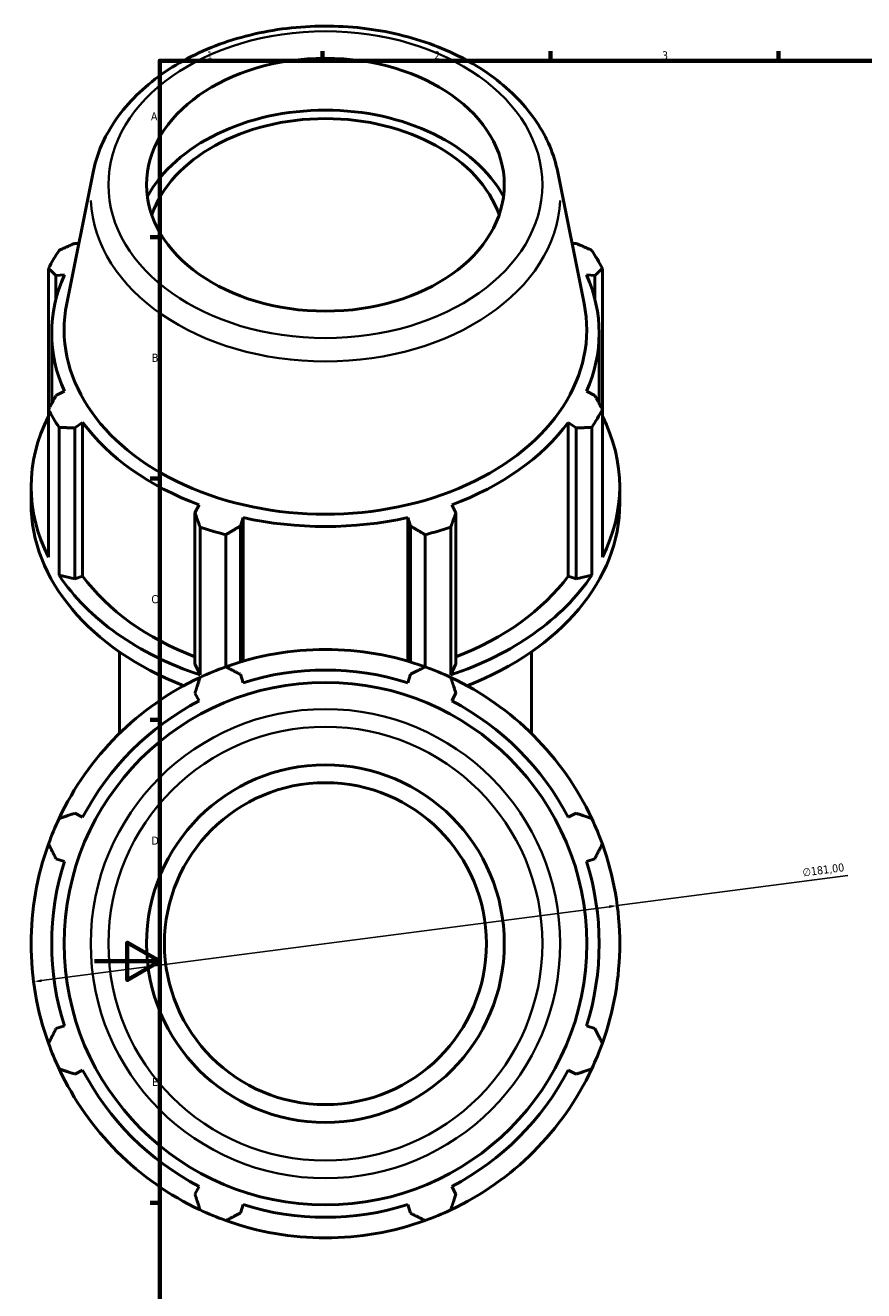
# Model space of a CAD drawing. Header units: millimetres. Extents: x -21 to 1696, y -211 to 1449.
# Tile 2 of 12: x -21 to 236, y 196 to 585. Entities that reach past the tile are written whole.
import ezdxf

# ---------------------------------------------------------------- set-up
doc = ezdxf.new("R2010")
doc.units = ezdxf.units.MM
for name, color, linetype, lineweight in [('Border (ISO)', 7, 'Continuous', 70), ('Dimension (ISO)', 7, 'Continuous', 25), ('Visible (ISO)', 7, 'Continuous', 50), ('Visible Narrow (ISO)', 7, 'Continuous', 35)]:
    doc.layers.add(name, color=color, linetype=linetype, lineweight=lineweight)
doc.styles.add('Note Text (ISO)', font='tahoma.ttf')
doc.dimstyles.new('Default (ISO)', dxfattribs={"dimtxt": 2.5, "dimasz": 2.5, "dimexe": 3.175, "dimexo": 0, "dimgap": 0.762, "dimtad": 1, "dimrnd": 1e-08, "dimzin": 0, "dimtxsty": 'Note Text (ISO)', "dimcen": 0.09, "dimdle": 10, "dimclrd": 256, "dimclre": 256, "dimclrt": 256, "dimazin": 0, "dimtfac": 1.40208, "dimtmove": 0, "dimatfit": 3, "dimfxl": 1, "dimtolj": 1, "dimtzin": 0, "dimlwd": -1, "dimlwe": -1, "dimarcsym": 0})

# ---------------------------------------------------------------- blocks, each defined once
blk = doc.blocks.new('Borders Default Border')
at = {"layer": 'Border (ISO)'}
for p, q in [((70.08, 574), (70.08, 576.9)), ((140.17, 574), (140.17, 576.9)), ((210.25, 574), (210.25, 576.9)), ((20, 519.75), (17.1, 519.75)), ((20, 445.5), (17.1, 445.5)), ((20, 371.25), (17.1, 371.25)), ((20, 222.75), (17.1, 222.75))]:
    blk.add_line(p, q, dxfattribs=at)
at = {"layer": 'Border (ISO)', "flags": 128}
for points in [[(20, 20), (20, 574), (821, 574), (821, 20), (20, 20)], [(0, 297), (20, 297), (10, 302.77), (10, 291.23), (20, 297)]]:
    blk.add_lwpolyline(points, dxfattribs=at)
at = {"layer": 'Border (ISO)', "color": 232, "true_color": 0xca0064, "char_height": 2.5, "attachment_point": 7, "style": 'Note Text (ISO)'}
for s, insert in [('1', (34.48, 574.4)), ('2', (104.37, 574.4)), ('3', (174.43, 574.35)), ('A', (17.29, 555.62)), ('B', (17.59, 481.38)), ('C', (17.43, 407.08)), ('D', (17.43, 332.88)), ('E', (17.64, 258.63))]:
    blk.add_mtext(s, dxfattribs=dict(at, insert=insert))
blk = doc.blocks.new('*D15')
at = {"layer": 'Defpoints', "color": 0, "transparency": 16777216}
for p in [(160.7, 314.13), (-18.78, 290.73)]:
    blk.add_point(p, dxfattribs=at)
at = {"layer": 'Dimension (ISO)', "transparency": 16777216}
for p, q in [((160.7, 314.13), (231.54, 323.36)), ((-16.3, 291.05), (158.22, 313.8))]:
    blk.add_line(p, q, dxfattribs=at)
blk.add_arc((70.96, 302.43), 90.5, 5.4166, 19.792, dxfattribs=at)
for points in [[(158.17, 314.22), (158.27, 313.39), (160.7, 314.13)], [(-16.36, 291.47), (-16.25, 290.64), (-18.78, 290.73)]]:
    blk.add_solid(points, dxfattribs=at)
at = {"layer": 'Dimension (ISO)', "color": 232, "true_color": 0xca0064, "transparency": 16777216, "insert": (217.52, 325.54), "char_height": 2.5, "attachment_point": 1, "rotation": 7.4267, "style": 'Note Text (ISO)'}
blk.add_mtext('\\A1;∅181,00', dxfattribs=at)

msp = doc.modelspace()

# ---------------------------------------------------------------- linework, layer by layer
at = {"layer": 'Visible (ISO)'}
for p, q in [((-0.4906, 539.693), (-8.598, 499.3069)), ((142.4077, 539.693), (150.5151, 499.3069)), ((-4.892, 517.7681), (-6.105, 517.8239)), ((148.022, 517.8239), (146.8091, 517.7681)), ((-14.1955, 510.0914), (-14.1955, 466.7544)), ((156.1125, 466.7544), (156.1125, 510.0914)), ((-11.9004, 507.9305), (-9.311, 508.1289)), ((-11.9004, 500.6765), (-11.9004, 507.9305)), ((151.2281, 508.1289), (153.8175, 507.9305)), ((153.8175, 507.9305), (153.8175, 500.6765)), ((-13.2065, 468.5819), (-13.2065, 490.2328)), ((155.1235, 468.5819), (155.1235, 490.2328)), ((-9.311, 472.3367), (-11.9004, 470.9837)), ((153.8175, 470.9837), (151.2281, 472.3367)), ((-14.1955, 421.3152), (-14.1955, 466.7544)), ((156.1125, 466.7544), (156.1125, 421.3152)), ((-10.9229, 461.1679), (-10.9229, 415.7286)), ((-6.105, 461.0903), (-3.6967, 462.7524)), ((-6.105, 414.6169), (-6.105, 461.0903)), ((-3.6967, 415.5033), (-3.6967, 462.7524)), ((145.6138, 462.7524), (148.022, 461.0903)), ((145.6138, 415.5033), (145.6138, 462.7524)), ((148.022, 461.0903), (148.022, 414.6169)), ((152.84, 415.7286), (152.84, 461.1679)), ((-19.5415, 437.8642), (-19.5415, 442.9837)), ((161.4585, 437.8642), (161.4585, 442.9837)), ((32.0955, 437.4435), (30.8418, 434.965)), ((111.0753, 434.965), (109.8216, 437.4435)), ((30.8418, 434.965), (30.8418, 388.4916)), ((44.8332, 430.867), (45.6496, 433.4736)), ((45.6496, 389.3164), (45.6496, 433.4736)), ((96.2674, 433.4736), (97.0839, 430.867)), ((96.2674, 389.3164), (96.2674, 433.4736)), ((111.0753, 388.4916), (111.0753, 434.965)), ((32.4141, 385.0848), (32.4141, 430.524)), ((40.3147, 428.21), (40.3147, 387.5814)), ((44.8332, 389.0745), (44.8332, 430.867)), ((97.0839, 430.867), (97.0839, 389.0745)), ((101.6024, 387.5814), (101.6024, 428.21)), ((109.503, 430.524), (109.503, 385.0848)), ((-10.9229, 415.7286), (-6.105, 414.6169)), ((-6.105, 414.6169), (-3.6967, 415.5033)), ((145.6138, 415.5033), (148.022, 414.6169)), ((148.022, 414.6169), (152.84, 415.7286)), ((7.6085, 367.0573), (7.6085, 392.164)), ((134.3085, 367.0573), (134.3085, 392.164)), ((30.8418, 388.4916), (32.4141, 385.0848)), ((109.503, 385.0848), (111.0753, 388.4916)), ((45.6496, 382.697), (44.8332, 385.2863)), ((97.0839, 385.2863), (96.2674, 382.697)), ((30.8418, 379.4909), (32.0955, 377.0826)), ((109.8216, 377.0826), (111.0753, 379.4909)), ((-3.6967, 341.2904), (-6.105, 342.5441)), ((148.022, 342.5441), (145.6138, 341.2904)), ((-11.9004, 328.5527), (-9.311, 327.7363)), ((151.2281, 327.7363), (153.8175, 328.5527)), ((-9.311, 277.1185), (-11.9004, 276.3021)), ((153.8175, 276.3021), (151.2281, 277.1185)), ((-6.105, 262.3107), (-3.6967, 263.5643)), ((145.6138, 263.5643), (148.022, 262.3107)), ((32.0955, 227.7721), (30.8418, 225.3639)), ((111.0753, 225.3639), (109.8216, 227.7721)), ((44.8332, 219.5684), (45.6496, 222.1578)), ((96.2674, 222.1578), (97.0839, 219.5684))]:
    msp.add_line(p, q, dxfattribs=at)
for radius in [80.3541, 55, 49.5]:
    msp.add_circle((70.9585, 302.4274), radius, dxfattribs=at)
for radius, start, end in [(90.5, 70.208016, 109.791984), (90.5, 109.791984, 115.208016), (84.165, 72.5, 107.5), (90.5, 64.791984, 70.208016), (90.5, 115.208016, 154.791984), (90.5, 25.208016, 64.791984), (84.165, 117.5, 152.5), (84.165, 27.5, 62.5), (90.5, 154.791984, 160.208016), (90.5, 19.791984, 25.208016), (90.5, 160.208016, 199.791984), (90.5, 340.208016, 19.791984), (84.165, 162.5, 197.5), (84.165, 342.5, 17.5), (90.5, 199.791984, 205.208016), (90.5, 334.791984, 340.208016), (90.5, 205.208016, 244.791984), (84.165, 207.5, 242.5), (90.5, 295.208016, 334.791984), (84.165, 297.5, 332.5), (84.165, 252.5, 287.5), (90.5, 244.791984, 250.208016), (90.5, 289.791984, 295.208016), (90.5, 250.208016, 289.791984)]:
    msp.add_arc((70.9585, 302.4274), radius, start, end, dxfattribs=at)
msp.add_ellipse((70.9585, 535.8692), major_axis=(-55, 0), ratio=0.70710678, dxfattribs=at)
for centre, major_axis, start_param, end_param in [((70.9585, 517.3077), (58.6892, 0), 0.36800996, 2.77358269), ((70.9585, 517.3077), (55, 0), 0.2409614, 2.90063125), ((70.9585, 488.4229), (-90.5, 0), 5.84322243, 5.93775002), ((70.9585, 488.4229), (90.5, 0), 0.34543529, 0.43996288), ((70.9585, 490.2328), (-84.165, 0), 5.97775269, 6.58861793), ((70.9585, 490.2328), (84.165, 0), 5.97775269, 6.58861793), ((70.9585, 491.3215), (-80.3541, 0), 6.14217766, 9.56578561), ((70.9585, 442.9837), (-90.5, 0), 5.93775002, 6.62862059), ((70.9585, 488.4229), (-90.5, 0), 0.34543529, 0.43996288), ((70.9585, 488.4229), (90.5, 0), 5.84322243, 5.93775002), ((70.9585, 442.9837), (90.5, 0), 5.93775002, 6.62862059), ((70.9585, 490.2328), (84.165, 0), 3.6215582, 4.23242344), ((70.9585, 490.2328), (84.165, 0), 5.19235452, 5.80321976), ((70.9585, 437.8642), (-90.5, 0), 0, 1.06886044), ((70.9585, 437.8642), (90.5, 0), 5.21432487, 6.28318531), ((70.9585, 490.2328), (84.165, 0), 4.40695636, 5.0178216), ((70.9585, 488.4229), (90.5, 0), 4.2724261, 4.36695369), ((70.9585, 488.4229), (90.5, 0), 5.05782427, 5.15235186), ((70.9585, 442.9837), (90.5, 0), 3.58155553, 4.2724261), ((70.9585, 442.9837), (84.165, 0), 3.6215582, 4.2155561), ((70.9585, 442.9837), (90.5, 0), 5.15235186, 5.84322243), ((70.9585, 442.9837), (84.165, 0), 5.20922186, 5.80321976)]:
    msp.add_ellipse(centre, major_axis=major_axis, ratio=0.70710678, start_param=start_param, end_param=end_param, dxfattribs=at)
msp.add_open_spline([(142.4077, 539.693), (141.318, 545.121), (139.0739, 550.3757), (132.4791, 560.2421), (128.0408, 564.8168), (117.3675, 572.8196), (111.0735, 576.2038), (97.3294, 581.3747), (89.8693, 583.145), (74.5688, 584.8923), (66.7305, 584.8683), (51.4474, 583.0261), (44.0047, 581.2085), (30.2528, 575.9239), (23.9436, 572.4583), (13.1649, 564.1807), (8.6764, 559.3794), (2.5079, 549.5778), (0.5163, 544.7086), (-0.4906, 539.693)], degree=3, knots=[3.2826003, 3.2826003, 3.2826003, 3.2826003, 3.58311229, 3.58311229, 3.89769572, 3.89769572, 4.2234204, 4.2234204, 4.55226192, 4.55226192, 4.88122882, 4.88122882, 5.21019917, 5.21019917, 5.53901742, 5.53901742, 5.86449537, 5.86449537, 6.14217766, 6.14217766, 6.14217766, 6.14217766], dxfattribs=at)
for points, weights in [([(-10.9229, 515.678), (-8.4648, 516.783), (-6.105, 517.8239)], [2.40042970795, 2.43042107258, 2.45877834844]), ([(148.022, 517.8239), (150.3819, 516.783), (152.84, 515.678)], [2.44916063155, 2.42091427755, 2.39104022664]), ([(-11.9004, 507.9305), (-13.0245, 508.999), (-14.1955, 510.0914)], [2.45877834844, 2.43042107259, 2.40042970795]), ([(156.1125, 510.0914), (154.9416, 508.999), (153.8175, 507.9305)], [2.39104022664, 2.42091427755, 2.44916063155]), ([(-14.1955, 466.7544), (-13.0245, 468.9224), (-11.9004, 470.9837)], [2.38165074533, 2.41140748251, 2.43954291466]), ([(153.8175, 470.9837), (154.9416, 468.9224), (156.1125, 466.7544)], [2.44916063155, 2.42091427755, 2.39104022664]), ([(-6.105, 461.0903), (-8.4648, 461.1384), (-10.9229, 461.1679)], [2.43954291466, 2.41140748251, 2.38165074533]), ([(152.84, 461.1679), (150.3819, 461.1384), (148.022, 461.0903)], [2.39104022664, 2.42091427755, 2.44916063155]), ([(32.4141, 430.524), (31.6119, 432.7999), (30.8418, 434.965)], [2.38165074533, 2.41140748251, 2.43954291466]), ([(111.0753, 434.965), (110.3052, 432.7999), (109.503, 430.524)], [2.44916063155, 2.42091427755, 2.39104022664]), ([(44.8332, 430.867), (42.6201, 429.5757), (40.3147, 428.21)], [2.44916063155, 2.42091427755, 2.39104022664]), ([(101.6024, 428.21), (99.297, 429.5757), (97.0839, 430.867)], [2.39104022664, 2.42091427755, 2.44916063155]), ([(40.3147, 387.5814), (42.6201, 386.4104), (44.8332, 385.2863)], [1, 1.00124328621, 1.00166976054]), ([(97.0839, 385.2863), (99.297, 386.4104), (101.6024, 387.5814)], [1.00166976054, 1.00124328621, 1]), ([(30.8418, 379.4909), (31.6119, 381.8507), (32.4141, 384.3088)], [1.00166976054, 1.00124328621, 1]), ([(109.503, 384.3088), (110.3052, 381.8507), (111.0753, 379.4909)], [1, 1.00124328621, 1.00166976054]), ([(-10.9229, 340.9719), (-8.4648, 341.774), (-6.105, 342.5441)], [1, 1.00124328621, 1.00166976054]), ([(148.022, 342.5441), (150.3819, 341.774), (152.84, 340.9719)], [1.00166976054, 1.00124328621, 1]), ([(-11.9004, 328.5527), (-13.0245, 330.7659), (-14.1955, 333.0712)], [1.00166976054, 1.00124328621, 1]), ([(156.1125, 333.0712), (154.9416, 330.7659), (153.8175, 328.5527)], [1, 1.00124328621, 1.00166976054]), ([(-14.1955, 271.7835), (-13.0245, 274.0889), (-11.9004, 276.3021)], [1, 1.00124328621, 1.00166976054]), ([(153.8175, 276.3021), (154.9416, 274.0889), (156.1125, 271.7835)], [1.00166976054, 1.00124328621, 1]), ([(-6.105, 262.3107), (-8.4648, 263.0807), (-10.9229, 263.8829)], [1.00166976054, 1.00124328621, 1]), ([(152.84, 263.8829), (150.3819, 263.0807), (148.022, 262.3107)], [1, 1.00124328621, 1.00166976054]), ([(32.4141, 220.5459), (31.6119, 223.0041), (30.8418, 225.3639)], [1, 1.00124328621, 1.00166976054]), ([(111.0753, 225.3639), (110.3052, 223.0041), (109.503, 220.5459)], [1.00166976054, 1.00124328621, 1]), ([(44.8332, 219.5684), (42.6201, 218.4443), (40.3147, 217.2734)], [1.00166976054, 1.00124328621, 1]), ([(101.6024, 217.2734), (99.297, 218.4443), (97.0839, 219.5684)], [1, 1.00124328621, 1.00166976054])]:
    msp.add_rational_spline(points, weights, degree=2, dxfattribs=at)
at = {"layer": 'Visible Narrow (ISO)'}
for radius in [72.1654, 66.7189]:
    msp.add_circle((70.9585, 302.4274), radius, dxfattribs=at)
msp.add_ellipse((70.9585, 535.8692), major_axis=(-66.7189, 0), ratio=0.70710678, dxfattribs=at)
msp.add_ellipse((70.9585, 532.5214), major_axis=(-72.1654, 0), ratio=0.70710678, start_param=0.03017275, end_param=3.11141991, dxfattribs=at)

# ---------------------------------------------------------------- block references
msp.add_blockref('Borders Default Border', (0, 0))

# ---------------------------------------------------------------- dimensions: what is measured, and where the dimension line sits
at = {"layer": 'Dimension (ISO)'}
dim = msp.add_diameter_dim_2p(p1=(-18.7823, 290.7295), p2=(160.6993, 314.1252), dimstyle='Default (ISO)', override={"dimdec": 2, "dimlfac": 1, "dimtp": 0, "dimtm": 0, "dimtdec": 2, "dimatfit": 2}, dxfattribs=at)
dim.commit()
dim.dimension.update_dxf_attribs({"geometry": '*D15', "text_midpoint": (224.4103, 322.43), "dimtype": 163})

doc.saveas('drawing.dxf')
